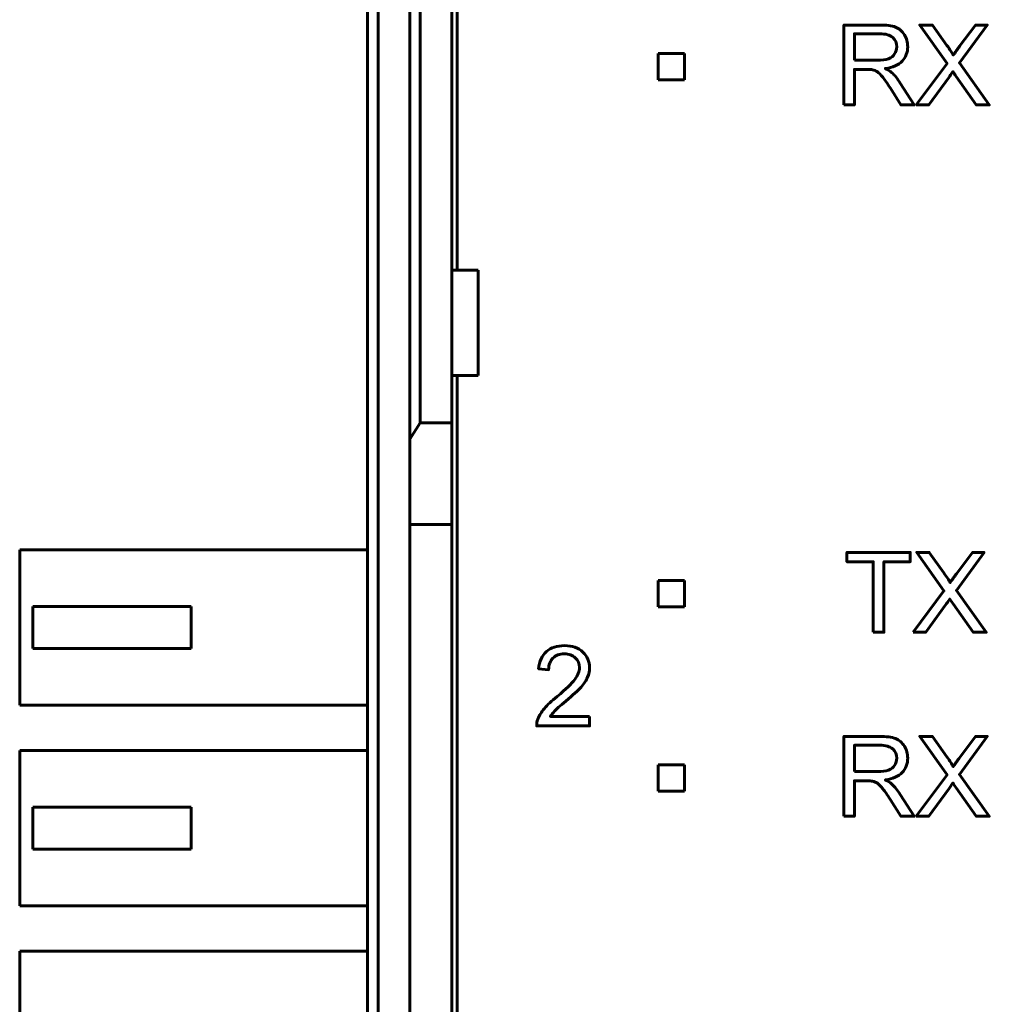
# Model space of a CAD drawing. Header units: millimetres. Extents: x -13 to 39, y -19 to 89.
# Tile 8 of 15: x -13 to 6, y 35 to 54. Entities that reach past the tile are written whole.
import ezdxf

# ---------------------------------------------------------------- set-up
doc = ezdxf.new("R2010")
doc.units = ezdxf.units.MM
doc.linetypes.add('K5LT_BASIC', pattern=[0])

msp = doc.modelspace()

# ---------------------------------------------------------------- linework, layer by layer
at = {"color": 150, "linetype": 'K5LT_BASIC', "lineweight": 60, "true_color": 0x0080ff}
for p, q in [((-4.561, 71.638), (-4.561, 49.238)), ((-5.261, 46.338), (-5.261, 66.558)), ((-4.661, 49.238), (-4.661, 66.558)), ((-5.461, 66.302), (-5.461, 46.03)), ((-6.261, 61.118), (-6.261, 8.557)), ((-6.061, 8.557), (-6.061, 61.118)), ((-0.747, 53.351), (-0.247, 53.351)), ((-0.747, 52.851), (-0.747, 53.351)), ((-0.247, 53.351), (-0.247, 52.851)), ((-0.247, 52.851), (-0.747, 52.851)), ((-4.661, 47.238), (-4.661, 49.238)), ((-4.161, 49.238), (-4.661, 49.238)), ((-4.161, 47.238), (-4.161, 49.238)), ((-4.661, 47.238), (-4.661, 46.338)), ((-4.661, 47.238), (-4.161, 47.238)), ((-4.561, 22.438), (-4.561, 47.238)), ((-5.461, 46.03), (-5.261, 46.338)), ((-5.261, 46.338), (-4.661, 46.338)), ((-4.661, 46.338), (-4.661, 44.413)), ((-5.461, 44.413), (-5.461, 46.03)), ((-5.461, 44.413), (-4.661, 44.413)), ((-5.461, 25.262), (-5.461, 44.413)), ((-4.661, 44.413), (-4.661, 25.262)), ((-6.261, 43.933), (-12.861, 43.933)), ((-12.861, 43.933), (-12.861, 40.983)), ((-0.747, 43.351), (-0.247, 43.351)), ((-0.747, 42.851), (-0.747, 43.351)), ((-0.247, 43.351), (-0.247, 42.851)), ((-12.611, 42.058), (-12.611, 42.858)), ((-9.611, 42.858), (-12.611, 42.858)), ((-9.611, 42.058), (-9.611, 42.858)), ((-0.247, 42.851), (-0.747, 42.851)), ((-12.611, 42.058), (-9.611, 42.058)), ((-12.861, 40.983), (-6.261, 40.983)), ((-6.261, 40.123), (-12.861, 40.123)), ((-12.861, 40.123), (-12.861, 37.173)), ((-0.747, 39.851), (-0.247, 39.851)), ((-0.747, 39.351), (-0.747, 39.851)), ((-0.247, 39.851), (-0.247, 39.351)), ((-0.247, 39.351), (-0.747, 39.351)), ((-9.611, 39.048), (-12.611, 39.048)), ((-12.611, 38.248), (-12.611, 39.048)), ((-9.611, 38.248), (-9.611, 39.048)), ((-12.611, 38.248), (-9.611, 38.248)), ((-12.861, 37.173), (-6.261, 37.173)), ((-12.861, 36.313), (-12.861, 33.363)), ((-6.261, 36.313), (-12.861, 36.313))]:
    msp.add_line(p, q, dxfattribs=at)
for points, knots in [([(2.776, 52.374), (2.776, 52.374), (2.776, 53.889), (2.776, 53.889), (3.448, 53.889), (3.448, 53.889), (3.583, 53.889), (3.686, 53.876), (3.756, 53.848), (3.826, 53.821), (3.882, 53.773), (3.966, 53.636), (3.987, 53.56), (3.987, 53.476), (3.987, 53.369), (3.952, 53.278), (3.883, 53.204), (3.813, 53.131), (3.706, 53.084), (3.561, 53.064), (3.614, 53.038), (3.654, 53.013), (3.682, 52.988), (3.74, 52.935), (3.796, 52.867), (3.847, 52.787), (3.847, 52.787), (4.11, 52.374), (4.11, 52.374), (3.859, 52.374), (3.859, 52.374), (3.659, 52.689), (3.659, 52.689), (3.6, 52.781), (3.552, 52.85), (3.514, 52.898), (3.476, 52.947), (3.442, 52.98), (3.412, 53), (3.383, 53.019), (3.352, 53.032), (3.321, 53.04), (3.298, 53.044), (3.261, 53.047), (3.21, 53.047), (3.21, 53.047), (2.977, 53.047), (2.977, 53.047), (2.977, 52.374), (2.977, 52.374), (2.776, 52.374), (2.776, 52.374)], [0, 0, 0, 0, 0.052632, 0.052632, 0.105263, 0.105263, 0.105263, 0.157895, 0.157895, 0.157895, 0.210526, 0.210526, 0.263158, 0.263158, 0.263158, 0.315789, 0.315789, 0.315789, 0.368421, 0.368421, 0.368421, 0.421053, 0.421053, 0.421053, 0.473684, 0.473684, 0.473684, 0.526316, 0.526316, 0.578947, 0.578947, 0.631579, 0.631579, 0.631579, 0.684211, 0.684211, 0.684211, 0.736842, 0.736842, 0.736842, 0.789474, 0.789474, 0.789474, 0.842105, 0.842105, 0.842105, 0.894737, 0.894737, 0.947368, 0.947368, 1, 1, 1, 1]), ([(4.147, 52.374), (4.147, 52.374), (4.733, 53.16), (4.733, 53.16), (4.217, 53.889), (4.217, 53.889), (4.456, 53.889), (4.456, 53.889), (4.732, 53.502), (4.732, 53.502), (4.789, 53.421), (4.829, 53.36), (4.852, 53.317), (4.886, 53.37), (4.927, 53.427), (4.973, 53.486), (4.973, 53.486), (5.275, 53.889), (5.275, 53.889), (5.495, 53.889), (5.495, 53.889), (4.969, 53.169), (4.969, 53.169), (5.535, 52.374), (5.535, 52.374), (5.289, 52.374), (5.289, 52.374), (4.907, 52.914), (4.907, 52.914), (4.885, 52.945), (4.864, 52.976), (4.844, 53.006), (4.811, 52.955), (4.787, 52.92), (4.772, 52.899), (4.772, 52.899), (4.388, 52.374), (4.388, 52.374), (4.147, 52.374), (4.147, 52.374)], [0, 0, 0, 0, 0.0625, 0.0625, 0.125, 0.125, 0.1875, 0.1875, 0.25, 0.25, 0.25, 0.3125, 0.3125, 0.3125, 0.375, 0.375, 0.375, 0.4375, 0.4375, 0.5, 0.5, 0.5625, 0.5625, 0.625, 0.625, 0.6875, 0.6875, 0.75, 0.75, 0.75, 0.8125, 0.8125, 0.8125, 0.875, 0.875, 0.875, 0.9375, 0.9375, 1, 1, 1, 1]), ([(2.977, 53.221), (2.977, 53.221), (3.408, 53.221), (3.408, 53.221), (3.5, 53.221), (3.571, 53.23), (3.622, 53.249), (3.674, 53.268), (3.713, 53.298), (3.739, 53.34), (3.766, 53.382), (3.78, 53.427), (3.78, 53.476), (3.78, 53.548), (3.754, 53.607), (3.702, 53.653), (3.65, 53.699), (3.568, 53.722), (3.457, 53.722), (3.457, 53.722), (2.977, 53.722), (2.977, 53.722), (2.977, 53.221), (2.977, 53.221)], [0, 0, 0, 0, 0.125, 0.125, 0.125, 0.25, 0.25, 0.25, 0.375, 0.375, 0.375, 0.5, 0.5, 0.5, 0.625, 0.625, 0.625, 0.75, 0.75, 0.75, 0.875, 0.875, 1, 1, 1, 1]), ([(3.334, 42.365), (3.334, 42.365), (3.334, 43.703), (3.334, 43.703), (2.835, 43.703), (2.835, 43.703), (2.835, 43.881), (2.835, 43.881), (4.035, 43.881), (4.035, 43.881), (4.035, 43.703), (4.035, 43.703), (3.535, 43.703), (3.535, 43.703), (3.535, 42.365), (3.535, 42.365), (3.334, 42.365), (3.334, 42.365)], [0, 0, 0, 0, 0.125, 0.125, 0.25, 0.25, 0.375, 0.375, 0.5, 0.5, 0.625, 0.625, 0.75, 0.75, 0.875, 0.875, 1, 1, 1, 1]), ([(4.088, 42.365), (4.088, 42.365), (4.674, 43.151), (4.674, 43.151), (4.158, 43.881), (4.158, 43.881), (4.397, 43.881), (4.397, 43.881), (4.673, 43.493), (4.673, 43.493), (4.731, 43.412), (4.771, 43.351), (4.794, 43.308), (4.828, 43.361), (4.868, 43.418), (4.914, 43.477), (4.914, 43.477), (5.217, 43.881), (5.217, 43.881), (5.437, 43.881), (5.437, 43.881), (4.91, 43.16), (4.91, 43.16), (5.477, 42.365), (5.477, 42.365), (5.231, 42.365), (5.231, 42.365), (4.848, 42.905), (4.848, 42.905), (4.826, 42.936), (4.806, 42.967), (4.786, 42.997), (4.752, 42.946), (4.728, 42.911), (4.713, 42.891), (4.713, 42.891), (4.329, 42.365), (4.329, 42.365), (4.088, 42.365), (4.088, 42.365)], [0, 0, 0, 0, 0.0625, 0.0625, 0.125, 0.125, 0.1875, 0.1875, 0.25, 0.25, 0.25, 0.3125, 0.3125, 0.3125, 0.375, 0.375, 0.375, 0.4375, 0.4375, 0.5, 0.5, 0.5625, 0.5625, 0.625, 0.625, 0.6875, 0.6875, 0.75, 0.75, 0.75, 0.8125, 0.8125, 0.8125, 0.875, 0.875, 0.875, 0.9375, 0.9375, 1, 1, 1, 1]), ([(-2.048, 40.768), (-2.048, 40.768), (-2.048, 40.59), (-2.048, 40.59), (-3.052, 40.59), (-3.052, 40.59), (-3.053, 40.635), (-3.046, 40.678), (-3.03, 40.72), (-3.004, 40.788), (-2.963, 40.855), (-2.849, 40.987), (-2.768, 41.063), (-2.662, 41.15), (-2.498, 41.285), (-2.387, 41.392), (-2.329, 41.471), (-2.27, 41.55), (-2.241, 41.625), (-2.241, 41.695), (-2.241, 41.769), (-2.267, 41.831), (-2.32, 41.882), (-2.373, 41.932), (-2.442, 41.958), (-2.527, 41.958), (-2.617, 41.958), (-2.689, 41.931), (-2.743, 41.877), (-2.797, 41.824), (-2.824, 41.75), (-2.825, 41.655), (-2.825, 41.655), (-3.016, 41.674), (-3.016, 41.674), (-3.003, 41.816), (-2.953, 41.925), (-2.868, 42), (-2.782, 42.075), (-2.667, 42.112), (-2.523, 42.112), (-2.378, 42.112), (-2.262, 42.072), (-2.178, 41.991), (-2.093, 41.91), (-2.05, 41.81), (-2.05, 41.691), (-2.05, 41.63), (-2.063, 41.571), (-2.088, 41.512), (-2.112, 41.453), (-2.154, 41.391), (-2.211, 41.326), (-2.269, 41.262), (-2.365, 41.173), (-2.498, 41.06), (-2.61, 40.966), (-2.682, 40.902), (-2.714, 40.869), (-2.745, 40.835), (-2.771, 40.802), (-2.792, 40.768), (-2.792, 40.768), (-2.048, 40.768), (-2.048, 40.768)], [0, 0, 0, 0, 0.045455, 0.045455, 0.090909, 0.090909, 0.090909, 0.136364, 0.136364, 0.136364, 0.181818, 0.181818, 0.227273, 0.227273, 0.227273, 0.272727, 0.272727, 0.272727, 0.318182, 0.318182, 0.318182, 0.363636, 0.363636, 0.363636, 0.409091, 0.409091, 0.409091, 0.454545, 0.454545, 0.454545, 0.5, 0.5, 0.5, 0.545455, 0.545455, 0.545455, 0.590909, 0.590909, 0.590909, 0.636364, 0.636364, 0.636364, 0.681818, 0.681818, 0.681818, 0.727273, 0.727273, 0.727273, 0.772727, 0.772727, 0.772727, 0.818182, 0.818182, 0.818182, 0.863636, 0.863636, 0.863636, 0.909091, 0.909091, 0.909091, 0.954545, 0.954545, 0.954545, 1, 1, 1, 1]), ([(2.776, 38.874), (2.776, 38.874), (2.776, 40.389), (2.776, 40.389), (3.448, 40.389), (3.448, 40.389), (3.583, 40.389), (3.686, 40.376), (3.756, 40.348), (3.826, 40.321), (3.882, 40.273), (3.966, 40.136), (3.987, 40.06), (3.987, 39.976), (3.987, 39.869), (3.952, 39.778), (3.883, 39.704), (3.813, 39.631), (3.706, 39.584), (3.561, 39.564), (3.614, 39.538), (3.654, 39.513), (3.682, 39.488), (3.74, 39.435), (3.796, 39.367), (3.847, 39.287), (3.847, 39.287), (4.11, 38.874), (4.11, 38.874), (3.859, 38.874), (3.859, 38.874), (3.659, 39.189), (3.659, 39.189), (3.6, 39.281), (3.552, 39.35), (3.514, 39.398), (3.476, 39.447), (3.442, 39.48), (3.412, 39.5), (3.383, 39.519), (3.352, 39.532), (3.321, 39.54), (3.298, 39.544), (3.261, 39.547), (3.21, 39.547), (3.21, 39.547), (2.977, 39.547), (2.977, 39.547), (2.977, 38.874), (2.977, 38.874), (2.776, 38.874), (2.776, 38.874)], [0, 0, 0, 0, 0.052632, 0.052632, 0.105263, 0.105263, 0.105263, 0.157895, 0.157895, 0.157895, 0.210526, 0.210526, 0.263158, 0.263158, 0.263158, 0.315789, 0.315789, 0.315789, 0.368421, 0.368421, 0.368421, 0.421053, 0.421053, 0.421053, 0.473684, 0.473684, 0.473684, 0.526316, 0.526316, 0.578947, 0.578947, 0.631579, 0.631579, 0.631579, 0.684211, 0.684211, 0.684211, 0.736842, 0.736842, 0.736842, 0.789474, 0.789474, 0.789474, 0.842105, 0.842105, 0.842105, 0.894737, 0.894737, 0.947368, 0.947368, 1, 1, 1, 1]), ([(4.147, 38.874), (4.147, 38.874), (4.733, 39.66), (4.733, 39.66), (4.217, 40.389), (4.217, 40.389), (4.456, 40.389), (4.456, 40.389), (4.732, 40.002), (4.732, 40.002), (4.789, 39.921), (4.829, 39.86), (4.852, 39.817), (4.886, 39.87), (4.927, 39.927), (4.973, 39.986), (4.973, 39.986), (5.275, 40.389), (5.275, 40.389), (5.495, 40.389), (5.495, 40.389), (4.969, 39.669), (4.969, 39.669), (5.535, 38.874), (5.535, 38.874), (5.289, 38.874), (5.289, 38.874), (4.907, 39.414), (4.907, 39.414), (4.885, 39.445), (4.864, 39.476), (4.844, 39.506), (4.811, 39.455), (4.787, 39.42), (4.772, 39.399), (4.772, 39.399), (4.388, 38.874), (4.388, 38.874), (4.147, 38.874), (4.147, 38.874)], [0, 0, 0, 0, 0.0625, 0.0625, 0.125, 0.125, 0.1875, 0.1875, 0.25, 0.25, 0.25, 0.3125, 0.3125, 0.3125, 0.375, 0.375, 0.375, 0.4375, 0.4375, 0.5, 0.5, 0.5625, 0.5625, 0.625, 0.625, 0.6875, 0.6875, 0.75, 0.75, 0.75, 0.8125, 0.8125, 0.8125, 0.875, 0.875, 0.875, 0.9375, 0.9375, 1, 1, 1, 1]), ([(2.977, 39.721), (2.977, 39.721), (3.408, 39.721), (3.408, 39.721), (3.5, 39.721), (3.571, 39.73), (3.622, 39.749), (3.674, 39.768), (3.713, 39.798), (3.739, 39.84), (3.766, 39.882), (3.78, 39.927), (3.78, 39.976), (3.78, 40.048), (3.754, 40.107), (3.702, 40.153), (3.65, 40.199), (3.568, 40.222), (3.457, 40.222), (3.457, 40.222), (2.977, 40.222), (2.977, 40.222), (2.977, 39.721), (2.977, 39.721)], [0, 0, 0, 0, 0.125, 0.125, 0.125, 0.25, 0.25, 0.25, 0.375, 0.375, 0.375, 0.5, 0.5, 0.5, 0.625, 0.625, 0.625, 0.75, 0.75, 0.75, 0.875, 0.875, 1, 1, 1, 1])]:
    msp.add_open_spline(points, degree=3, knots=knots, dxfattribs=at)

doc.saveas('drawing.dxf')
